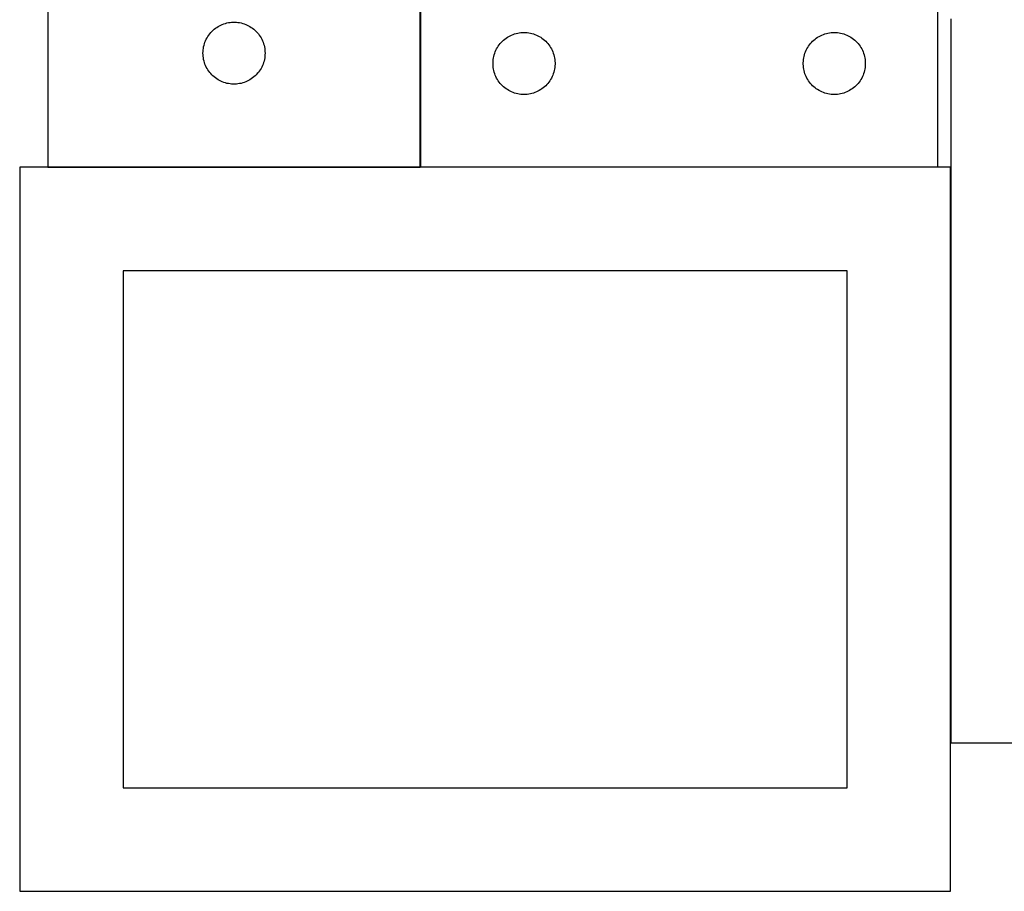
# Model space of a CAD drawing. Header units: millimetres. Extents: x 7 to 1493, y 8 to 2993.
# Tile 6 of 16: x 457 to 933, y 1690 to 2112. Entities that reach past the tile are written whole.
import ezdxf

# ---------------------------------------------------------------- set-up
doc = ezdxf.new("R2010")
doc.units = ezdxf.units.MM
doc.layers.add('COMMON', color=5, linetype='CONTINUOUS', true_color=0x0000ff)
doc.layers.add('CUT', color=7, linetype='CONTINUOUS', true_color=0x000000)

msp = doc.modelspace()

# ---------------------------------------------------------------- linework, layer by layer
at = {"layer": 'COMMON'}
for p, q in [((650.473837, 2040.480851), (650.473837, 2140.480851)), ((470.373836, 2040.38085), (650.373836, 2040.38085)), ((900.573837, 2040.380851), (650.573837, 2040.380851)), ((906.865823, 2040.28085), (906.865823, 1762.008999))]:
    msp.add_line(p, q, dxfattribs=at)
at = {"layer": 'CUT'}
for p, q in [((900.573837, 2040.480851), (900.573837, 2340.480851)), ((470.373836, 2150.480851), (470.373836, 2040.480851)), ((650.373836, 2040.480851), (650.373836, 2150.480851)), ((650.573837, 2140.480851), (650.573837, 2040.480851)), ((552.651944, 2108.34057), (553.324185, 2108.721033)), ((553.324185, 2108.721033), (554.01512, 2109.066385)), ((554.01512, 2109.066385), (554.722918, 2109.37571)), ((554.722918, 2109.37571), (555.4457, 2109.648189)), ((555.4457, 2109.648189), (556.181551, 2109.883099)), ((556.181551, 2109.883099), (556.92852, 2110.079816)), ((556.92852, 2110.079816), (557.684625, 2110.23782)), ((557.684625, 2110.23782), (558.447861, 2110.356691)), ((558.447861, 2110.356691), (559.216204, 2110.436114)), ((559.216204, 2110.436114), (559.987617, 2110.475878)), ((559.987617, 2110.475878), (560.760055, 2110.475878)), ((560.760055, 2110.475878), (561.531468, 2110.436114)), ((561.531468, 2110.436114), (562.299811, 2110.356691)), ((562.299811, 2110.356691), (563.063047, 2110.23782)), ((563.063047, 2110.23782), (563.819152, 2110.079816)), ((563.819152, 2110.079816), (564.56612, 2109.883099)), ((564.56612, 2109.883099), (565.301972, 2109.648189)), ((565.301972, 2109.648189), (566.024754, 2109.37571)), ((566.024754, 2109.37571), (566.732552, 2109.066385)), ((566.732552, 2109.066385), (567.423487, 2108.721033)), ((567.423487, 2108.721033), (568.095728, 2108.34057)), ((906.965824, 2112.008999), (906.965824, 1762.008999)), ((547.717203, 2103.531294), (548.148411, 2104.172167)), ((548.148411, 2104.172167), (548.612039, 2104.789993)), ((548.612039, 2104.789993), (549.106857, 2105.383133)), ((549.106857, 2105.383133), (549.631553, 2105.950013)), ((549.631553, 2105.950013), (550.184736, 2106.489131)), ((550.184736, 2106.489131), (550.764938, 2106.999058)), ((550.764938, 2106.999058), (551.370622, 2107.47844)), ((551.370622, 2107.47844), (552.00018, 2107.926006)), ((552.00018, 2107.926006), (552.651944, 2108.34057)), ((568.095728, 2108.34057), (568.747492, 2107.926006)), ((568.747492, 2107.926006), (569.37705, 2107.47844)), ((569.37705, 2107.47844), (569.982734, 2106.999058)), ((569.982734, 2106.999058), (570.562936, 2106.489131)), ((570.562936, 2106.489131), (571.116119, 2105.950013)), ((571.116119, 2105.950013), (571.640815, 2105.383133)), ((571.640815, 2105.383133), (572.135633, 2104.789993)), ((572.135633, 2104.789993), (572.599261, 2104.172167)), ((572.599261, 2104.172167), (573.030469, 2103.531294)), ((693.185616, 2103.535129), (693.86743, 2103.898157)), ((693.86743, 2103.898157), (694.567028, 2104.225604)), ((694.567028, 2104.225604), (695.282556, 2104.516603)), ((695.282556, 2104.516603), (696.012114, 2104.770382)), ((696.012114, 2104.770382), (696.75377, 2104.986267)), ((696.75377, 2104.986267), (697.505556, 2105.163686)), ((697.505556, 2105.163686), (698.265478, 2105.302169)), ((698.265478, 2105.302169), (699.031522, 2105.401349)), ((699.031522, 2105.401349), (699.801656, 2105.460962)), ((699.801656, 2105.460962), (700.573837, 2105.480851)), ((700.573837, 2105.480851), (701.346018, 2105.460962)), ((701.346018, 2105.460962), (702.116152, 2105.401349)), ((702.116152, 2105.401349), (702.882196, 2105.302169)), ((702.882196, 2105.302169), (703.642118, 2105.163686)), ((703.642118, 2105.163686), (704.393904, 2104.986267)), ((704.393904, 2104.986267), (705.135559, 2104.770382)), ((705.135559, 2104.770382), (705.865118, 2104.516603)), ((705.865118, 2104.516603), (706.580646, 2104.225604)), ((706.580646, 2104.225604), (707.280244, 2103.898157)), ((707.280244, 2103.898157), (707.962058, 2103.535129)), ((843.185616, 2103.535129), (843.86743, 2103.898157)), ((843.86743, 2103.898157), (844.567028, 2104.225604)), ((844.567028, 2104.225604), (845.282556, 2104.516603)), ((845.282556, 2104.516603), (846.012114, 2104.770382)), ((846.012114, 2104.770382), (846.75377, 2104.986267)), ((846.75377, 2104.986267), (847.505556, 2105.163686)), ((847.505556, 2105.163686), (848.265478, 2105.302169)), ((848.265478, 2105.302169), (849.031522, 2105.401349)), ((849.031522, 2105.401349), (849.801656, 2105.460962)), ((849.801656, 2105.460962), (850.573837, 2105.480851)), ((850.573837, 2105.480851), (851.346018, 2105.460962)), ((851.346018, 2105.460962), (852.116152, 2105.401349)), ((852.116152, 2105.401349), (852.882196, 2105.302169)), ((852.882196, 2105.302169), (853.642118, 2105.163686)), ((853.642118, 2105.163686), (854.393904, 2104.986267)), ((854.393904, 2104.986267), (855.135559, 2104.770382)), ((855.135559, 2104.770382), (855.865118, 2104.516603)), ((855.865118, 2104.516603), (856.580646, 2104.225604)), ((856.580646, 2104.225604), (857.280244, 2103.898157)), ((857.280244, 2103.898157), (857.962058, 2103.535129)), ((545.691001, 2098.549132), (545.86842, 2099.300918)), ((545.86842, 2099.300918), (546.084305, 2100.042573)), ((546.084305, 2100.042573), (546.338084, 2100.772132)), ((546.338084, 2100.772132), (546.629082, 2101.487659)), ((546.629082, 2101.487659), (546.95653, 2102.187258)), ((546.95653, 2102.187258), (547.319557, 2102.869072)), ((547.319557, 2102.869072), (547.717203, 2103.531294)), ((573.030469, 2103.531294), (573.428115, 2102.869072)), ((573.428115, 2102.869072), (573.791142, 2102.187258)), ((573.791142, 2102.187258), (574.11859, 2101.487659)), ((574.11859, 2101.487659), (574.409588, 2100.772132)), ((574.409588, 2100.772132), (574.663367, 2100.042573)), ((574.663367, 2100.042573), (574.879252, 2099.300918)), ((574.879252, 2099.300918), (575.056671, 2098.549132)), ((688.128682, 2098.854507), (688.576248, 2099.484065)), ((688.576248, 2099.484065), (689.05563, 2100.089749)), ((689.05563, 2100.089749), (689.565556, 2100.669951)), ((689.565556, 2100.669951), (690.104675, 2101.223134)), ((690.104675, 2101.223134), (690.671555, 2101.74783)), ((690.671555, 2101.74783), (691.264695, 2102.242648)), ((691.264695, 2102.242648), (691.88252, 2102.706276)), ((691.88252, 2102.706276), (692.523394, 2103.137484)), ((692.523394, 2103.137484), (693.185616, 2103.535129)), ((707.962058, 2103.535129), (708.62428, 2103.137484)), ((708.62428, 2103.137484), (709.265153, 2102.706276)), ((709.265153, 2102.706276), (709.882979, 2102.242648)), ((709.882979, 2102.242648), (710.476119, 2101.74783)), ((710.476119, 2101.74783), (711.042999, 2101.223134)), ((711.042999, 2101.223134), (711.582117, 2100.669951)), ((711.582117, 2100.669951), (712.092044, 2100.089749)), ((712.092044, 2100.089749), (712.571426, 2099.484065)), ((712.571426, 2099.484065), (713.018992, 2098.854507)), ((838.128682, 2098.854507), (838.576248, 2099.484065)), ((838.576248, 2099.484065), (839.05563, 2100.089749)), ((839.05563, 2100.089749), (839.565556, 2100.669951)), ((839.565556, 2100.669951), (840.104675, 2101.223134)), ((840.104675, 2101.223134), (840.671555, 2101.74783)), ((840.671555, 2101.74783), (841.264695, 2102.242648)), ((841.264695, 2102.242648), (841.88252, 2102.706276)), ((841.88252, 2102.706276), (842.523394, 2103.137484)), ((842.523394, 2103.137484), (843.185616, 2103.535129)), ((857.962058, 2103.535129), (858.62428, 2103.137484)), ((858.62428, 2103.137484), (859.265153, 2102.706276)), ((859.265153, 2102.706276), (859.882979, 2102.242648)), ((859.882979, 2102.242648), (860.476119, 2101.74783)), ((860.476119, 2101.74783), (861.042999, 2101.223134)), ((861.042999, 2101.223134), (861.582117, 2100.669951)), ((861.582117, 2100.669951), (862.092044, 2100.089749)), ((862.092044, 2100.089749), (862.571426, 2099.484065)), ((862.571426, 2099.484065), (863.018992, 2098.854507)), ((545.373836, 2095.480851), (545.393725, 2096.253032)), ((545.393725, 2094.70867), (545.373836, 2095.480851)), ((545.393725, 2096.253032), (545.453338, 2097.023166)), ((545.453338, 2093.938536), (545.393725, 2094.70867)), ((545.453338, 2097.023166), (545.552517, 2097.789209)), ((545.552517, 2097.789209), (545.691001, 2098.549132)), ((575.056671, 2098.549132), (575.195154, 2097.789209)), ((575.195154, 2097.789209), (575.294334, 2097.023166)), ((575.294334, 2097.023166), (575.353947, 2096.253032)), ((575.353947, 2094.70867), (575.294334, 2093.938536)), ((575.353947, 2096.253032), (575.373836, 2095.480851)), ((575.373836, 2095.480851), (575.353947, 2094.70867)), ((685.974871, 2093.926167), (686.171589, 2094.673135)), ((686.171589, 2094.673135), (686.406499, 2095.408987)), ((686.406499, 2095.408987), (686.678977, 2096.131769)), ((686.678977, 2096.131769), (686.988303, 2096.839567)), ((686.988303, 2096.839567), (687.333655, 2097.530502)), ((687.333655, 2097.530502), (687.714118, 2098.202743)), ((687.714118, 2098.202743), (688.128682, 2098.854507)), ((713.018992, 2098.854507), (713.433556, 2098.202743)), ((713.433556, 2098.202743), (713.814019, 2097.530502)), ((713.814019, 2097.530502), (714.159371, 2096.839567)), ((714.159371, 2096.839567), (714.468696, 2096.131769)), ((714.468696, 2096.131769), (714.741175, 2095.408987)), ((714.741175, 2095.408987), (714.976085, 2094.673135)), ((714.976085, 2094.673135), (715.172803, 2093.926167)), ((835.974871, 2093.926167), (836.171589, 2094.673135)), ((836.171589, 2094.673135), (836.406499, 2095.408987)), ((836.406499, 2095.408987), (836.678977, 2096.131769)), ((836.678977, 2096.131769), (836.988303, 2096.839567)), ((836.988303, 2096.839567), (837.333655, 2097.530502)), ((837.333655, 2097.530502), (837.714118, 2098.202743)), ((837.714118, 2098.202743), (838.128682, 2098.854507)), ((863.018992, 2098.854507), (863.433556, 2098.202743)), ((863.433556, 2098.202743), (863.814019, 2097.530502)), ((863.814019, 2097.530502), (864.159371, 2096.839567)), ((864.159371, 2096.839567), (864.468696, 2096.131769)), ((864.468696, 2096.131769), (864.741175, 2095.408987)), ((864.741175, 2095.408987), (864.976085, 2094.673135)), ((864.976085, 2094.673135), (865.172803, 2093.926167)), ((545.552517, 2093.172492), (545.453338, 2093.938536)), ((545.691001, 2092.41257), (545.552517, 2093.172492)), ((545.86842, 2091.660784), (545.691001, 2092.41257)), ((546.084305, 2090.919128), (545.86842, 2091.660784)), ((546.338084, 2090.18957), (546.084305, 2090.919128)), ((546.629082, 2089.474042), (546.338084, 2090.18957)), ((574.409588, 2090.18957), (574.11859, 2089.474042)), ((574.663367, 2090.919128), (574.409588, 2090.18957)), ((574.879252, 2091.660784), (574.663367, 2090.919128)), ((575.056671, 2092.41257), (574.879252, 2091.660784)), ((575.195154, 2093.172492), (575.056671, 2092.41257)), ((575.294334, 2093.938536), (575.195154, 2093.172492)), ((685.57881, 2090.86707), (685.618574, 2091.638483)), ((685.57881, 2090.094632), (685.57881, 2090.86707)), ((685.618574, 2089.323219), (685.57881, 2090.094632)), ((685.618574, 2091.638483), (685.697997, 2092.406826)), ((685.697997, 2092.406826), (685.816868, 2093.170062)), ((685.816868, 2093.170062), (685.974871, 2093.926167)), ((715.172803, 2093.926167), (715.330806, 2093.170062)), ((715.330806, 2093.170062), (715.449677, 2092.406826)), ((715.449677, 2092.406826), (715.5291, 2091.638483)), ((715.5291, 2091.638483), (715.568864, 2090.86707)), ((715.568864, 2090.094632), (715.5291, 2089.323219)), ((715.568864, 2090.86707), (715.568864, 2090.094632)), ((835.57881, 2090.86707), (835.618574, 2091.638483)), ((835.57881, 2090.094632), (835.57881, 2090.86707)), ((835.618574, 2089.323219), (835.57881, 2090.094632)), ((835.618574, 2091.638483), (835.697997, 2092.406826)), ((835.697997, 2092.406826), (835.816868, 2093.170062)), ((835.816868, 2093.170062), (835.974871, 2093.926167)), ((865.172803, 2093.926167), (865.330806, 2093.170062)), ((865.330806, 2093.170062), (865.449677, 2092.406826)), ((865.449677, 2092.406826), (865.5291, 2091.638483)), ((865.5291, 2091.638483), (865.568864, 2090.86707)), ((865.568864, 2090.094632), (865.5291, 2089.323219)), ((865.568864, 2090.86707), (865.568864, 2090.094632)), ((546.95653, 2088.774444), (546.629082, 2089.474042)), ((547.319557, 2088.09263), (546.95653, 2088.774444)), ((547.717203, 2087.430408), (547.319557, 2088.09263)), ((548.148411, 2086.789534), (547.717203, 2087.430408)), ((548.612039, 2086.171709), (548.148411, 2086.789534)), ((549.106857, 2085.578569), (548.612039, 2086.171709)), ((549.631553, 2085.011689), (549.106857, 2085.578569)), ((550.184736, 2084.47257), (549.631553, 2085.011689)), ((571.116119, 2085.011689), (570.562936, 2084.47257)), ((571.640815, 2085.578569), (571.116119, 2085.011689)), ((572.135633, 2086.171709), (571.640815, 2085.578569)), ((572.599261, 2086.789534), (572.135633, 2086.171709)), ((573.030469, 2087.430408), (572.599261, 2086.789534)), ((573.428115, 2088.09263), (573.030469, 2087.430408)), ((573.791142, 2088.774444), (573.428115, 2088.09263)), ((574.11859, 2089.474042), (573.791142, 2088.774444)), ((685.697997, 2088.554876), (685.618574, 2089.323219)), ((685.816868, 2087.791639), (685.697997, 2088.554876)), ((685.974871, 2087.035535), (685.816868, 2087.791639)), ((686.171589, 2086.288566), (685.974871, 2087.035535)), ((686.406499, 2085.552715), (686.171589, 2086.288566)), ((686.678977, 2084.829932), (686.406499, 2085.552715)), ((714.741175, 2085.552715), (714.468696, 2084.829932)), ((714.976085, 2086.288566), (714.741175, 2085.552715)), ((715.172803, 2087.035535), (714.976085, 2086.288566)), ((715.330806, 2087.791639), (715.172803, 2087.035535)), ((715.449677, 2088.554876), (715.330806, 2087.791639)), ((715.5291, 2089.323219), (715.449677, 2088.554876)), ((835.697997, 2088.554876), (835.618574, 2089.323219)), ((835.816868, 2087.791639), (835.697997, 2088.554876)), ((835.974871, 2087.035535), (835.816868, 2087.791639)), ((836.171589, 2086.288566), (835.974871, 2087.035535)), ((836.406499, 2085.552715), (836.171589, 2086.288566)), ((836.678977, 2084.829932), (836.406499, 2085.552715)), ((864.741175, 2085.552715), (864.468696, 2084.829932)), ((864.976085, 2086.288566), (864.741175, 2085.552715)), ((865.172803, 2087.035535), (864.976085, 2086.288566)), ((865.330806, 2087.791639), (865.172803, 2087.035535)), ((865.449677, 2088.554876), (865.330806, 2087.791639)), ((865.5291, 2089.323219), (865.449677, 2088.554876)), ((550.764938, 2083.962644), (550.184736, 2084.47257)), ((551.370622, 2083.483262), (550.764938, 2083.962644)), ((552.00018, 2083.035696), (551.370622, 2083.483262)), ((552.651944, 2082.621131), (552.00018, 2083.035696)), ((553.324185, 2082.240669), (552.651944, 2082.621131)), ((554.01512, 2081.895317), (553.324185, 2082.240669)), ((554.722918, 2081.585991), (554.01512, 2081.895317)), ((555.4457, 2081.313512), (554.722918, 2081.585991)), ((556.181551, 2081.078603), (555.4457, 2081.313512)), ((556.92852, 2080.881885), (556.181551, 2081.078603)), ((557.684625, 2080.723882), (556.92852, 2080.881885)), ((558.447861, 2080.605011), (557.684625, 2080.723882)), ((559.216204, 2080.525588), (558.447861, 2080.605011)), ((559.987617, 2080.485824), (559.216204, 2080.525588)), ((560.760055, 2080.485824), (559.987617, 2080.485824)), ((561.531468, 2080.525588), (560.760055, 2080.485824)), ((562.299811, 2080.605011), (561.531468, 2080.525588)), ((563.063047, 2080.723882), (562.299811, 2080.605011)), ((563.819152, 2080.881885), (563.063047, 2080.723882)), ((564.56612, 2081.078603), (563.819152, 2080.881885)), ((565.301972, 2081.313512), (564.56612, 2081.078603)), ((566.024754, 2081.585991), (565.301972, 2081.313512)), ((566.732552, 2081.895317), (566.024754, 2081.585991)), ((567.423487, 2082.240669), (566.732552, 2081.895317)), ((568.095728, 2082.621131), (567.423487, 2082.240669)), ((568.747492, 2083.035696), (568.095728, 2082.621131)), ((569.37705, 2083.483262), (568.747492, 2083.035696)), ((569.982734, 2083.962644), (569.37705, 2083.483262)), ((570.562936, 2084.47257), (569.982734, 2083.962644)), ((686.988303, 2084.122135), (686.678977, 2084.829932)), ((687.333655, 2083.4312), (686.988303, 2084.122135)), ((687.714118, 2082.758959), (687.333655, 2083.4312)), ((688.128682, 2082.107195), (687.714118, 2082.758959)), ((688.576248, 2081.477637), (688.128682, 2082.107195)), ((689.05563, 2080.871953), (688.576248, 2081.477637)), ((689.565556, 2080.291751), (689.05563, 2080.871953)), ((690.104675, 2079.738568), (689.565556, 2080.291751)), ((711.582117, 2080.291751), (711.042999, 2079.738568)), ((712.092044, 2080.871953), (711.582117, 2080.291751)), ((712.571426, 2081.477637), (712.092044, 2080.871953)), ((713.018992, 2082.107195), (712.571426, 2081.477637)), ((713.433556, 2082.758959), (713.018992, 2082.107195)), ((713.814019, 2083.4312), (713.433556, 2082.758959)), ((714.159371, 2084.122135), (713.814019, 2083.4312)), ((714.468696, 2084.829932), (714.159371, 2084.122135)), ((836.988303, 2084.122135), (836.678977, 2084.829932)), ((837.333655, 2083.4312), (836.988303, 2084.122135)), ((837.714118, 2082.758959), (837.333655, 2083.4312)), ((838.128682, 2082.107195), (837.714118, 2082.758959)), ((838.576248, 2081.477637), (838.128682, 2082.107195)), ((839.05563, 2080.871953), (838.576248, 2081.477637)), ((839.565556, 2080.291751), (839.05563, 2080.871953)), ((840.104675, 2079.738568), (839.565556, 2080.291751)), ((861.582117, 2080.291751), (861.042999, 2079.738568)), ((862.092044, 2080.871953), (861.582117, 2080.291751)), ((862.571426, 2081.477637), (862.092044, 2080.871953)), ((863.018992, 2082.107195), (862.571426, 2081.477637)), ((863.433556, 2082.758959), (863.018992, 2082.107195)), ((863.814019, 2083.4312), (863.433556, 2082.758959)), ((864.159371, 2084.122135), (863.814019, 2083.4312)), ((864.468696, 2084.829932), (864.159371, 2084.122135)), ((690.671555, 2079.213872), (690.104675, 2079.738568)), ((691.264695, 2078.719054), (690.671555, 2079.213872)), ((691.88252, 2078.255426), (691.264695, 2078.719054)), ((692.523394, 2077.824217), (691.88252, 2078.255426)), ((693.185616, 2077.426572), (692.523394, 2077.824217)), ((693.86743, 2077.063545), (693.185616, 2077.426572)), ((694.567028, 2076.736097), (693.86743, 2077.063545)), ((695.282556, 2076.445099), (694.567028, 2076.736097)), ((696.012114, 2076.19132), (695.282556, 2076.445099)), ((696.75377, 2075.975435), (696.012114, 2076.19132)), ((697.505556, 2075.798016), (696.75377, 2075.975435)), ((698.265478, 2075.659532), (697.505556, 2075.798016)), ((699.031522, 2075.560353), (698.265478, 2075.659532)), ((699.801656, 2075.500739), (699.031522, 2075.560353)), ((700.573837, 2075.480851), (699.801656, 2075.500739)), ((701.346018, 2075.500739), (700.573837, 2075.480851)), ((702.116152, 2075.560353), (701.346018, 2075.500739)), ((702.882196, 2075.659532), (702.116152, 2075.560353)), ((703.642118, 2075.798016), (702.882196, 2075.659532)), ((704.393904, 2075.975435), (703.642118, 2075.798016)), ((705.135559, 2076.19132), (704.393904, 2075.975435)), ((705.865118, 2076.445099), (705.135559, 2076.19132)), ((706.580646, 2076.736097), (705.865118, 2076.445099)), ((707.280244, 2077.063545), (706.580646, 2076.736097)), ((707.962058, 2077.426572), (707.280244, 2077.063545)), ((708.62428, 2077.824217), (707.962058, 2077.426572)), ((709.265153, 2078.255426), (708.62428, 2077.824217)), ((709.882979, 2078.719054), (709.265153, 2078.255426)), ((710.476119, 2079.213872), (709.882979, 2078.719054)), ((711.042999, 2079.738568), (710.476119, 2079.213872)), ((840.671555, 2079.213872), (840.104675, 2079.738568)), ((841.264695, 2078.719054), (840.671555, 2079.213872)), ((841.88252, 2078.255426), (841.264695, 2078.719054)), ((842.523394, 2077.824217), (841.88252, 2078.255426)), ((843.185616, 2077.426572), (842.523394, 2077.824217)), ((843.86743, 2077.063545), (843.185616, 2077.426572)), ((844.567028, 2076.736097), (843.86743, 2077.063545)), ((845.282556, 2076.445099), (844.567028, 2076.736097)), ((846.012114, 2076.19132), (845.282556, 2076.445099)), ((846.75377, 2075.975435), (846.012114, 2076.19132)), ((847.505556, 2075.798016), (846.75377, 2075.975435)), ((848.265478, 2075.659532), (847.505556, 2075.798016)), ((849.031522, 2075.560353), (848.265478, 2075.659532)), ((849.801656, 2075.500739), (849.031522, 2075.560353)), ((850.573837, 2075.480851), (849.801656, 2075.500739)), ((851.346018, 2075.500739), (850.573837, 2075.480851)), ((852.116152, 2075.560353), (851.346018, 2075.500739)), ((852.882196, 2075.659532), (852.116152, 2075.560353)), ((853.642118, 2075.798016), (852.882196, 2075.659532)), ((854.393904, 2075.975435), (853.642118, 2075.798016)), ((855.135559, 2076.19132), (854.393904, 2075.975435)), ((855.865118, 2076.445099), (855.135559, 2076.19132)), ((856.580646, 2076.736097), (855.865118, 2076.445099)), ((857.280244, 2077.063545), (856.580646, 2076.736097)), ((857.962058, 2077.426572), (857.280244, 2077.063545)), ((858.62428, 2077.824217), (857.962058, 2077.426572)), ((859.265153, 2078.255426), (858.62428, 2077.824217)), ((859.882979, 2078.719054), (859.265153, 2078.255426)), ((860.476119, 2079.213872), (859.882979, 2078.719054)), ((861.042999, 2079.738568), (860.476119, 2079.213872)), ((906.765823, 2040.28085), (456.765823, 2040.28085)), ((456.765823, 2040.28085), (456.765823, 1690.28085)), ((470.373836, 2040.480851), (650.373836, 2040.480851)), ((650.573837, 2040.480851), (900.573837, 2040.480851)), ((906.765823, 1690.28085), (906.765823, 2040.28085)), ((856.765823, 1990.28085), (506.765823, 1990.28085)), ((506.765823, 1990.28085), (506.765823, 1740.28085)), ((856.765823, 1740.28085), (856.765823, 1990.28085)), ((906.965824, 1762.008999), (1356.965824, 1762.008999)), ((506.765823, 1740.28085), (856.765823, 1740.28085)), ((456.765823, 1690.28085), (906.765823, 1690.28085))]:
    msp.add_line(p, q, dxfattribs=at)

doc.saveas('drawing.dxf')
